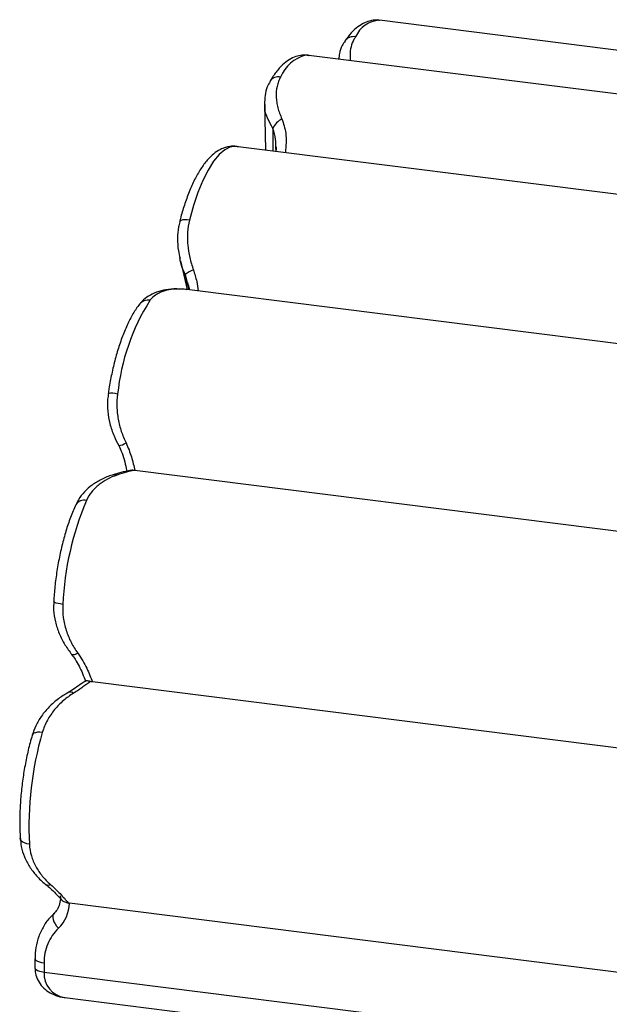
# Paper-space layout '_Dimétrica' of a CAD drawing. Header units: millimetres. Extents: x -787 to -323, y -1059 to 481.
# Tile 10 of 11: x -490 to -407, y 341 to 481. Entities that reach past the tile are written whole.
import ezdxf

# ---------------------------------------------------------------- set-up
doc = ezdxf.new("R2010")
doc.units = ezdxf.units.MM

psp = doc.layouts.new('_Dimétrica')

# ---------------------------------------------------------------- linework, layer by layer
at = {"color": 7, "linetype": 'Continuous', "lineweight": 25}
for p, q in [((-349.49, 469.38), (-439.29, 480.69)), ((-449.8, 475.74), (-450.12, 475.75)), ((-359.71, 464.43), (-449.31, 475.71)), ((-455.63, 468.82), (-455.48, 462.25)), ((-370.12, 451.5), (-459.35, 462.74)), ((-454.03, 462.4), (-454.03, 462.71)), ((-453.98, 462.07), (-453.98, 462.4)), ((-467.54, 446.5), (-466.6, 442.45)), ((-466.49, 443.04), (-466.88, 444.56)), ((-466.64, 442.43), (-467.54, 442.5)), ((-381.31, 431.69), (-466.64, 442.44)), ((-389.86, 406.13), (-474.05, 416.74)), ((-396.96, 376.25), (-480.04, 386.72)), ((-400.73, 344.86), (-483.32, 355.26)), ((-488.22, 347.42), (-488.22, 346.12)), ((-486.93, 346.79), (-486.93, 345.5)), ((-486.93, 345.5), (-397.13, 334.19)), ((-483.97, 341.87), (-397.8, 331.01))]:
    psp.add_line(p, q, dxfattribs=at)
at = {"color": 8, "linetype": 'Continuous', "lineweight": 25}
for p, q in [((-449.32, 475.65), (-449.8, 475.74)), ((-454.44, 465.34), (-454.43, 462.12)), ((-466.88, 444.56), (-466.39, 442.41))]:
    psp.add_line(p, q, dxfattribs=at)
at = {"color": 7, "linetype": 'Continuous', "lineweight": 25, "flags": 128}
for points in [[(-460.44, 462.7), (-461.24, 462.31), (-462.04, 461.62), (-462.85, 460.66), (-463.63, 459.42), (-464.37, 457.94), (-465.07, 456.24), (-465.71, 454.36), (-466.28, 452.32)], [(-482.13, 390.78), (-482.32, 390.69), (-482.49, 390.62), (-482.65, 390.57), (-482.78, 390.55), (-482.89, 390.55), (-482.97, 390.58), (-483.02, 390.63), (-483.04, 390.7)], [(-485.53, 353.81), (-485.64, 353.66), (-485.7, 353.46), (-485.7, 353.22), (-485.64, 352.94), (-485.52, 352.64), (-485.35, 352.33), (-485.14, 352.01), (-484.88, 351.71)]]:
    psp.add_lwpolyline(points, dxfattribs=at)
at = {"color": 8, "linetype": 'Continuous', "lineweight": 25, "flags": 128}
for points in [[(-460.44, 462.7), (-460.8, 462.7), (-461.16, 462.64)], [(-466.28, 452.32), (-466.63, 452.36), (-466.95, 452.36), (-467.23, 452.33), (-467.44, 452.27), (-467.6, 452.19), (-467.68, 452.08), (-467.68, 452.05)], [(-484.27, 397.73), (-484.62, 397.78), (-484.93, 397.84), (-485.19, 397.91), (-485.38, 397.98), (-485.51, 398.05), (-485.56, 398.13), (-485.56, 398.14)], [(-487.18, 379.53), (-487.53, 379.56), (-487.86, 379.55), (-488.13, 379.5), (-488.36, 379.42), (-488.52, 379.3), (-488.61, 379.16), (-488.61, 379.15)], [(-489.01, 363.67), (-489.36, 363.73), (-489.68, 363.83), (-489.93, 363.95), (-490.13, 364.1), (-490.26, 364.27), (-490.31, 364.45), (-490.31, 364.45)], [(-488.22, 347.42), (-488.22, 347.4), (-488.17, 347.27), (-488.04, 347.14), (-487.85, 347.03), (-487.59, 346.93), (-487.28, 346.85), (-486.93, 346.79)], [(-488.22, 346.12), (-488.22, 346.1), (-488.17, 345.97), (-488.04, 345.85), (-487.85, 345.74), (-487.59, 345.64), (-487.28, 345.56), (-486.93, 345.5)]]:
    psp.add_lwpolyline(points, dxfattribs=at)
at = {"color": 8, "linetype": 'Continuous', "lineweight": 25}
for centre, radius, start, end in [((-439.03, 476.65), 4.05, 93.7486, 155.2453), ((-442.99, 476.85), 1.52, 79.1645, 143.0488), ((-453.65, 471.18), 1.47, 77.941, 145.4767), ((-472.16, 439.37), 1.57, 80.2212, 140.2111), ((-477.38, 424.07), 3.64, 75.7409, 96.9038), ((-476.93, 415.24), 0.896, 68.3568, 105.8426), ((-481.26, 411.14), 1.38, 75.5617, 147.3059), ((-483.21, 384.47), 0.792, 52.451, 112.495), ((-486.35, 358.48), 0.636, 239.7043, 301.7848), ((-483.47, 345.3), 3.47, 176.6752, 261.6497)]:
    psp.add_arc(centre, radius, start, end, dxfattribs=at)
at = {"color": 7, "linetype": 'Continuous', "lineweight": 25}
for centre, radius, start, end in [((-448.39, 470.57), 5.36, 105.2471, 157.5894), ((-451.99, 464.29), 2.66, 115.8188, 156.9026), ((-464.27, 441.46), 4.05, 110.9118, 130.0513), ((-445.95, 424.53), 30.68, 147.7276, 174.2672), ((-476.53, 422.52), 2.24, 274.9926, 303.7017), ((-441.45, 395.74), 42.86, 157.0209, 177.3502), ((-441.24, 366.17), 47.84, 163.7886, 183.0058), ((-488.42, 355.39), 5.1, 313.9215, 358.5985)]:
    psp.add_arc(centre, radius, start, end, dxfattribs=at)
for points, knots in [([(-439.29, 480.68), (-439.32, 480.68), (-439.7, 480.78), (-440.47, 480.68), (-441.48, 480.36), (-442.43, 479.76), (-443.35, 478.93), (-443.91, 478.16), (-444.2, 477.76)], [0, 0, 0, 0, 0.016858, 0.196326, 0.373447, 0.560556, 0.769824, 1, 1, 1, 1]), ([(-444.17, 477.75), (-444.32, 477.54), (-444.7, 477), (-444.99, 476.11), (-445.06, 475.45), (-445.09, 475.18)], [0, 0, 0, 0, 0.274171, 0.708303, 1, 1, 1, 1]), ([(-450.12, 475.75), (-450.4, 475.72), (-451.02, 475.64), (-451.94, 475.23), (-452.88, 474.57), (-453.79, 473.62), (-454.44, 472.72), (-454.79, 472.13), (-454.86, 472.01)], [0, 0, 0, 0, 0.134383, 0.310473, 0.498965, 0.711782, 0.942625, 1, 1, 1, 1]), ([(-449.13, 475.66), (-449.22, 475.68), (-449.55, 475.77), (-449.89, 475.76), (-450.13, 475.75)], [0, 0, 0, 0, 0.2940814, 1, 1, 1, 1]), ([(-454.83, 471.99), (-454.97, 471.75), (-455.33, 471.14), (-455.6, 470.02), (-455.61, 469.18), (-455.62, 468.75)], [0, 0, 0, 0, 0.25394, 0.624924, 1, 1, 1, 1]), ([(-453.34, 472.62), (-453.46, 472.42), (-453.56, 472.21), (-453.73, 471.77), (-453.79, 471.54), (-453.95, 470.85), (-453.99, 470.36), (-453.95, 469.59), (-453.93, 469.33), (-453.85, 468.8), (-453.8, 468.54), (-453.59, 467.75), (-453.4, 467.22), (-453.15, 466.69)], [0, 0, 0, 0, 0.125, 0.125, 0.25, 0.25, 0.5, 0.5, 0.625, 0.625, 0.75, 0.75, 1, 1, 1, 1]), ([(-461.16, 462.64), (-461.41, 462.55), (-462.01, 462.33), (-462.88, 461.73), (-463.8, 460.83), (-464.7, 459.61), (-465.55, 458.11), (-466.33, 456.37), (-467, 454.49), (-467.44, 453.02), (-467.64, 452.21), (-467.68, 452.06)], [0, 0, 0, 0, 0.075742, 0.184393, 0.304339, 0.438321, 0.577231, 0.713631, 0.84749, 0.971961, 1, 1, 1, 1]), ([(-459.3, 462.71), (-459.4, 462.73), (-459.82, 462.82), (-460.43, 462.82), (-460.96, 462.67), (-461.16, 462.61)], [0, 0, 0, 0, 0.15462, 0.679482, 1, 1, 1, 1]), ([(-453.99, 462.71), (-453.99, 462.66), (-453.97, 462.46), (-453.99, 462.24), (-454.01, 462.07)], [0, 0, 0, 0, 0.247517, 1, 1, 1, 1]), ([(-467.65, 452.05), (-467.71, 451.81), (-467.93, 451.05), (-468, 449.67), (-467.93, 448.17), (-467.71, 447.24), (-467.62, 446.88)], [0, 0, 0, 0, 0.1409, 0.458763, 0.791355, 1, 1, 1, 1]), ([(-466.28, 452.32), (-466.42, 451.75), (-466.51, 451.17), (-466.57, 450.28), (-466.57, 449.99), (-466.57, 449.38), (-466.55, 449.08), (-466.47, 448.18), (-466.37, 447.59), (-466.1, 446.41), (-465.93, 445.82), (-465.72, 445.24)], [0, 0, 0, 0, 0.25, 0.25, 0.375, 0.375, 0.5, 0.5, 0.75, 0.75, 1, 1, 1, 1]), ([(-466.55, 443.46), (-466.47, 443.15), (-466.37, 442.81), (-466.33, 442.48), (-466.33, 442.45)], [0, 0, 0, 0, 0.91435, 1, 1, 1, 1]), ([(-467.73, 442.5), (-467.84, 442.51), (-468.51, 442.57), (-469.6, 442.44), (-470.96, 442.12), (-472.1, 441.55), (-472.9, 440.96), (-473.24, 440.5), (-473.34, 440.35)], [0, 0, 0, 0, 0.052515, 0.299881, 0.52241, 0.725949, 0.914894, 1, 1, 1, 1]), ([(-467.54, 442.5), (-468.46, 442.53), (-469.3, 442.43), (-470.24, 442.11), (-470.42, 442.03), (-470.77, 441.86), (-470.93, 441.77), (-471.4, 441.45), (-471.67, 441.21), (-471.89, 440.92)], [0, 0, 0, 0, 0.5, 0.5, 0.625, 0.625, 0.75, 0.75, 1, 1, 1, 1]), ([(-466.65, 442.42), (-466.91, 442.46), (-467.23, 442.51), (-467.61, 442.51), (-467.68, 442.51)], [0, 0, 0, 0, 0.805776, 1, 1, 1, 1]), ([(-473.37, 440.37), (-473.53, 440.16), (-474.01, 439.51), (-474.73, 438.25), (-475.52, 436.53), (-476.22, 434.64), (-476.83, 432.61), (-477.33, 430.5), (-477.64, 428.84), (-477.78, 427.91), (-477.81, 427.68)], [0, 0, 0, 0, 0.078031, 0.231589, 0.382365, 0.530245, 0.676127, 0.820767, 0.956921, 1, 1, 1, 1]), ([(-477.78, 427.68), (-477.82, 427.41), (-477.97, 426.58), (-477.91, 425.13), (-477.61, 423.38), (-477.08, 421.73), (-476.55, 420.74), (-476.31, 420.29)], [0, 0, 0, 0, 0.106093, 0.328489, 0.559734, 0.800469, 1, 1, 1, 1]), ([(-476.48, 427.6), (-476.57, 427), (-476.6, 426.41), (-476.58, 425.51), (-476.56, 425.21), (-476.49, 424.61), (-476.45, 424.32), (-476.29, 423.43), (-476.14, 422.86), (-475.77, 421.74), (-475.55, 421.19), (-475.29, 420.65)], [0, 0, 0, 0, 0.25, 0.25, 0.375, 0.375, 0.5, 0.5, 0.75, 0.75, 1, 1, 1, 1]), ([(-476.31, 420.29), (-476.26, 420.16), (-476.19, 420.02), (-476.11, 419.88), (-476.1, 419.87)], [0, 0, 0, 0, 0.888862, 1, 1, 1, 1]), ([(-476.21, 420), (-476.12, 419.83), (-475.84, 419.27), (-475.53, 418.25), (-475.29, 417.3), (-475.2, 416.77), (-475.18, 416.65)], [0, 0, 0, 0, 0.152033, 0.486072, 0.874987, 1, 1, 1, 1]), ([(-475.29, 420.65), (-474.97, 419.99), (-474.73, 419.33), (-474.43, 418.35), (-474.34, 418.02), (-474.18, 417.37), (-474.11, 417.05), (-474.05, 416.74)], [0, 0, 0, 0, 0.5, 0.5, 0.75, 0.75, 1, 1, 1, 1]), ([(-477.17, 416.1), (-477.19, 416.1), (-477.75, 415.97), (-478.75, 415.52), (-480.1, 414.74), (-481.2, 413.75), (-481.98, 412.79), (-482.28, 412.11), (-482.39, 411.87)], [0, 0, 0, 0, 0.008182, 0.249913, 0.474934, 0.685771, 0.887021, 1, 1, 1, 1]), ([(-476.6, 416.07), (-477.53, 415.77), (-478.38, 415.33), (-479.31, 414.58), (-479.49, 414.42), (-479.83, 414.08), (-479.99, 413.9), (-480.44, 413.34), (-480.7, 412.93), (-480.91, 412.48)], [0, 0, 0, 0, 0.5, 0.5, 0.625, 0.625, 0.75, 0.75, 1, 1, 1, 1]), ([(-474.53, 416.75), (-474.8, 416.71), (-475.51, 416.62), (-476.33, 416.35), (-477.03, 416.15), (-477.19, 416.1)], [0, 0, 0, 0, 0.328637, 0.845392, 1, 1, 1, 1]), ([(-474.16, 416.75), (-474.48, 416.71), (-474.83, 416.63), (-475.63, 416.4), (-476.08, 416.25), (-476.6, 416.07)], [0, 0, 0, 0, 0.5, 0.5, 1, 1, 1, 1]), ([(-474.16, 416.75), (-474.27, 416.77), (-474.41, 416.78), (-474.51, 416.76), (-474.53, 416.76)], [0, 0, 0, 0, 0.774428, 1, 1, 1, 1]), ([(-482.42, 411.88), (-482.55, 411.59), (-482.94, 410.73), (-483.52, 409.16), (-484.13, 407.14), (-484.65, 405), (-485.07, 402.78), (-485.37, 400.57), (-485.51, 399.02), (-485.56, 398.23), (-485.56, 398.14)], [0, 0, 0, 0, 0.080121, 0.234894, 0.387831, 0.539425, 0.690238, 0.840675, 0.983192, 1, 1, 1, 1]), ([(-485.53, 398.14), (-485.56, 397.74), (-485.61, 396.76), (-485.34, 395.22), (-484.81, 393.57), (-484.03, 391.99), (-483.33, 391.05), (-482.98, 390.6)], [0, 0, 0, 0, 0.148923, 0.353399, 0.56734, 0.788406, 1, 1, 1, 1]), ([(-484.27, 397.73), (-484.3, 397.09), (-484.28, 396.47), (-484.16, 395.54), (-484.1, 395.24), (-483.97, 394.63), (-483.88, 394.33), (-483.6, 393.45), (-483.37, 392.88), (-482.81, 391.8), (-482.49, 391.28), (-482.13, 390.78)], [0, 0, 0, 0, 0.25, 0.25, 0.375, 0.375, 0.5, 0.5, 0.75, 0.75, 1, 1, 1, 1]), ([(-483.02, 390.61), (-482.84, 390.38), (-482.41, 389.82), (-481.91, 388.89), (-481.43, 387.86), (-481.16, 387.14), (-481.02, 386.8), (-481.01, 386.78)], [0, 0, 0, 0, 0.1634793, 0.395381, 0.6654108, 0.9803614, 1, 1, 1, 1]), ([(-482.13, 390.78), (-481.61, 390.06), (-481.21, 389.34), (-480.54, 387.95), (-480.28, 387.31), (-480.04, 386.72)], [0, 0, 0, 0, 0.5, 0.5, 1, 1, 1, 1]), ([(-481, 386.84), (-481.18, 386.73), (-481.64, 386.43), (-482.44, 385.87), (-483.11, 385.42), (-483.49, 385.22), (-483.52, 385.21)], [0, 0, 0, 0, 0.25604, 0.658, 0.978431, 1, 1, 1, 1]), ([(-480.34, 386.77), (-480.66, 386.54), (-481.02, 386.27), (-481.8, 385.71), (-482.23, 385.41), (-482.73, 385.1)], [0, 0, 0, 0, 0.5, 0.5, 1, 1, 1, 1]), ([(-480.34, 386.77), (-480.43, 386.79), (-480.65, 386.83), (-480.89, 386.86), (-481.03, 386.87), (-481, 386.84), (-480.99, 386.84)], [0, 0, 0, 0, 0.214498, 0.479921, 0.904643, 1, 1, 1, 1]), ([(-483.51, 385.19), (-483.98, 384.91), (-484.95, 384.33), (-486.22, 383.21), (-487.31, 381.91), (-488.12, 380.56), (-488.45, 379.59), (-488.6, 379.14)], [0, 0, 0, 0, 0.204728, 0.424825, 0.631489, 0.830096, 1, 1, 1, 1]), ([(-482.73, 385.1), (-483.24, 384.79), (-483.72, 384.44), (-484.62, 383.67), (-485.04, 383.25), (-485.62, 382.55), (-485.8, 382.3), (-486.15, 381.79), (-486.31, 381.53), (-486.75, 380.72), (-486.99, 380.14), (-487.18, 379.53)], [0, 0, 0, 0, 0.25, 0.25, 0.5, 0.5, 0.625, 0.625, 0.75, 0.75, 1, 1, 1, 1]), ([(-488.61, 379.15), (-488.71, 378.79), (-489.01, 377.76), (-489.43, 375.95), (-489.84, 373.73), (-490.14, 371.48), (-490.33, 369.22), (-490.4, 367.05), (-490.37, 365.47), (-490.32, 364.64), (-490.31, 364.45)], [0, 0, 0, 0, 0.078038, 0.226817, 0.375034, 0.522915, 0.67078, 0.818846, 0.960104, 1, 1, 1, 1]), ([(-490.28, 364.46), (-490.25, 364.08), (-490.19, 363.19), (-489.74, 361.85), (-489.02, 360.44), (-488.01, 359.15), (-487.19, 358.32), (-486.69, 357.96), (-486.66, 357.94)], [0, 0, 0, 0, 0.145659, 0.34418, 0.549058, 0.76284, 0.985745, 1, 1, 1, 1]), ([(-489.01, 363.67), (-488.98, 363.1), (-488.88, 362.55), (-488.57, 361.49), (-488.36, 360.99), (-487.97, 360.26), (-487.82, 360.03), (-487.52, 359.57), (-487.35, 359.35), (-486.83, 358.71), (-486.44, 358.31), (-486.01, 357.94)], [0, 0, 0, 0, 0.25, 0.25, 0.5, 0.5, 0.625, 0.625, 0.75, 0.75, 1, 1, 1, 1]), ([(-486.68, 357.93), (-486.45, 357.74), (-485.91, 357.3), (-485.23, 356.62), (-484.72, 356.06), (-484.43, 355.77), (-484.35, 355.69)], [0, 0, 0, 0, 0.218971, 0.513535, 0.855928, 1, 1, 1, 1]), ([(-486.01, 357.94), (-485.41, 357.42), (-484.92, 356.92), (-484.07, 356), (-483.72, 355.61), (-483.41, 355.27)], [0, 0, 0, 0, 0.5, 0.5, 1, 1, 1, 1]), ([(-484.62, 356.31), (-484.62, 356.25), (-484.59, 355.85), (-484.7, 355.16), (-485.03, 354.36), (-485.38, 353.97), (-485.55, 353.79)], [0, 0, 0, 0, 0.0553769, 0.3835718, 0.7176104, 1, 1, 1, 1]), ([(-483.41, 355.27), (-483.59, 355.31), (-483.95, 355.38), (-484.26, 355.55), (-484.34, 355.68), (-484.35, 355.69)], [0, 0, 0, 0, 0.475265, 0.950118, 1, 1, 1, 1]), ([(-485.65, 353.65), (-485.77, 353.54), (-486.3, 353.08), (-487.01, 352.04), (-487.72, 350.58), (-488.14, 349.02), (-488.19, 347.94), (-488.21, 347.42)], [0, 0, 0, 0, 0.0731549, 0.3073454, 0.543224, 0.7777131, 1, 1, 1, 1]), ([(-484.88, 351.71), (-485.21, 351.41), (-485.5, 351.06), (-486.01, 350.33), (-486.22, 349.93), (-486.57, 349.08), (-486.84, 348.21), (-486.93, 347.27), (-486.93, 346.79)], [0, 0, 0, 0, 0.25, 0.25, 0.5, 0.5, 0.75, 1, 1, 1, 1]), ([(-488.22, 346.12), (-488.2, 345.86), (-488.17, 345.22), (-487.81, 344.26), (-487.17, 343.36), (-486.3, 342.64), (-485.25, 342.14), (-484.43, 341.89), (-483.97, 341.88), (-483.92, 341.88)], [0, 0, 0, 0, 0.1154954, 0.2811652, 0.4452101, 0.611887, 0.7877901, 0.9781584, 1, 1, 1, 1])]:
    psp.add_open_spline(points, degree=3, knots=knots, dxfattribs=at)
at = {"color": 8, "linetype": 'Continuous', "lineweight": 25}
for points, knots in [([(-442.7, 478.35), (-442.78, 478.22), (-443.24, 477.49), (-443.55, 476.37), (-443.46, 475.24), (-443.44, 474.97)], [0, 0, 0, 0, 0.136043, 0.797472, 1, 1, 1, 1]), ([(-454.44, 465.34), (-454.69, 465.79), (-455.2, 466.7), (-455.61, 467.89), (-455.54, 468.54), (-455.51, 468.75)], [0, 0, 0, 0, 0.39623, 0.804102, 1, 1, 1, 1]), ([(-453.15, 466.69), (-452.93, 466.03), (-452.44, 464.58), (-452.58, 462.84), (-452.65, 461.9)], [0, 0, 0, 0, 0.456915, 1, 1, 1, 1]), ([(-454.03, 462.71), (-454.02, 463.06), (-453.99, 464), (-454.27, 464.83), (-454.44, 465.34)], [0, 0, 0, 0, 0.381863, 1, 1, 1, 1]), ([(-459.35, 462.72), (-459.45, 462.74), (-459.89, 462.82), (-460.2, 462.75), (-460.44, 462.7)], [0, 0, 0, 0, 0.2284581, 1, 1, 1, 1]), ([(-466.88, 444.56), (-467.17, 445.24), (-467.5, 446.01), (-467.62, 446.8), (-467.63, 446.88)], [0, 0, 0, 0, 0.896862, 1, 1, 1, 1]), ([(-465.72, 445.24), (-465.55, 444.69), (-465.24, 443.7), (-465.1, 442.69), (-465.05, 442.24)], [0, 0, 0, 0, 0.558435, 1, 1, 1, 1])]:
    psp.add_open_spline(points, degree=3, knots=knots, dxfattribs=at)
at = {"color": 7, "linetype": 'Continuous', "lineweight": 25}
for points in [[(-474.05, 416.74), (-474.08, 416.74), (-474.12, 416.75), (-474.16, 416.75)], [(-480.04, 386.72), (-480.15, 386.73), (-480.24, 386.75), (-480.34, 386.77)], [(-483.41, 355.27), (-483.38, 355.27), (-483.35, 355.27), (-483.32, 355.26)]]:
    psp.add_open_spline(points, degree=3, dxfattribs=at)

doc.saveas('drawing.dxf')
